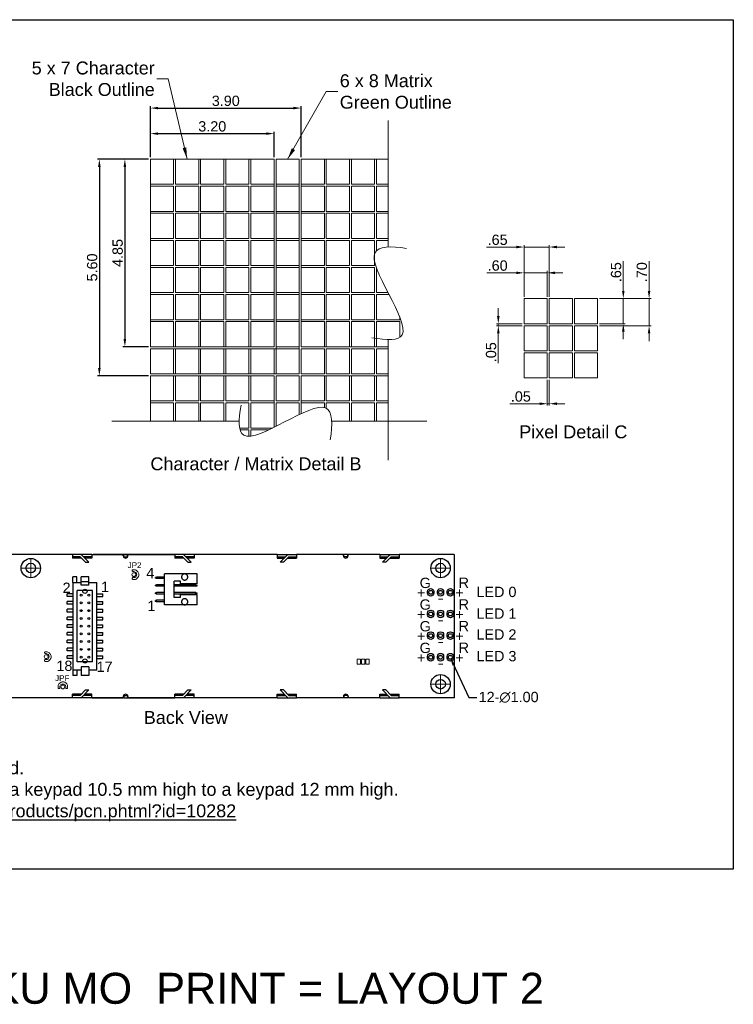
# Model space of a CAD drawing. Extents: x -299 to 677, y 13 to 274.
# Tile 3 of 16: x 145 to 329, y 20 to 274. Entities that reach past the tile are written whole.
import ezdxf
from ezdxf.enums import TextEntityAlignment as Align

# ---------------------------------------------------------------- set-up
doc = ezdxf.new("R2010")
doc.units = 0
doc.linetypes.add('CENTER2', pattern=[28.575, 19.05, -3.175, 3.175, -3.175])
doc.linetypes.add('DASHED', pattern=[0.75, 0.5, -0.25])
doc.layers.get('0').update_dxf_attribs({"linetype": 'CONTINUOUS'})
doc.layers.get('DEFPOINTS').update_dxf_attribs({"color": 252, "linetype": 'CONTINUOUS'})
for name, color, linetype, lineweight in [('-Dim_mm', 5, 'CONTINUOUS', 13), ('-Text', 7, 'CONTINUOUS', 9), ('AA Detail', 6, 'CONTINUOUS', 20), ('ACTIVE_AREA', 6, 'CONTINUOUS', 0), ('CENTER', 1, 'CENTER2', 9), ('Character', 7, 'CONTINUOUS', 20)]:
    doc.layers.add(name, color=color, linetype=linetype, lineweight=lineweight)
for name, color, linetype in [('BZL', 7, 'CONTINUOUS'), ('OBJ', 7, 'CONTINUOUS'), ('PCB', 94, 'CONTINUOUS'), ('TEXT', 5, 'CONTINUOUS')]:
    doc.layers.add(name, color=color, linetype=linetype)
doc.layers.add('VIEWPORT', color=8, linetype='CONTINUOUS', plot=False)
doc.styles.get("Standard").update_dxf_attribs({"font": 'ARIAL.TTF'})
doc.styles.add('STYLE1', font='ARIAL.TTF')
doc.dimstyles.new('10x LO_mm', dxfattribs={"dimtxt": 2.6666, "dimasz": 2, "dimexe": 0.5, "dimexo": 0.5, "dimgap": 0.5, "dimtad": 1, "dimlfac": 0.1, "dimzin": 4, "dimdsep": 46, "dimtxsty": 'STYLE1', "dimcen": -2.5, "dimclrd": 256, "dimclre": 256, "dimclrt": 256, "dimadec": 0, "dimazin": 0, "dimtp": 0.5, "dimtm": 0.5, "dimtfac": 1, "dimtmove": 0, "dimatfit": 1, "dimfxl": 1, "dimtolj": 1, "dimtzin": 0, "dimlwd": -1, "dimlwe": -1, "dimarcsym": 0})
doc.dimstyles.new('10x_mm', dxfattribs={"dimtxt": 2, "dimasz": 2, "dimexe": 0.5, "dimexo": 0.5, "dimgap": 0.5, "dimtad": 1, "dimlfac": 0.1, "dimzin": 4, "dimdsep": 46, "dimtxsty": 'STYLE1', "dimcen": 2.5, "dimclrd": 256, "dimclre": 256, "dimclrt": 256, "dimadec": 0, "dimazin": 0, "dimtp": 0.5, "dimtm": 0.5, "dimtfac": 1, "dimtmove": 0, "dimatfit": 1, "dimfxl": 1, "dimtolj": 1, "dimtzin": 0, "dimlwd": -1, "dimlwe": -1, "dimarcsym": 0})
doc.dimstyles.new('Cfontz_mm', dxfattribs={"dimtxt": 2, "dimasz": 2, "dimexe": 0.5, "dimexo": 0.5, "dimgap": 0.5, "dimtad": 1, "dimzin": 4, "dimdsep": 46, "dimtxsty": 'STYLE1', "dimcen": 2.5, "dimclrd": 256, "dimclre": 256, "dimclrt": 256, "dimadec": 0, "dimazin": 0, "dimtp": 0.5, "dimtm": 0.5, "dimtfac": 1, "dimtmove": 0, "dimatfit": 1, "dimfxl": 1, "dimtolj": 1, "dimtzin": 0, "dimlwd": -1, "dimlwe": -1, "dimarcsym": 0})
doc.dimstyles.new('LO_mm', dxfattribs={"dimtxt": 2.6666, "dimasz": 3, "dimexe": 0.5, "dimexo": 0.5, "dimgap": 0.5, "dimtad": 1, "dimzin": 4, "dimdsep": 46, "dimtxsty": 'STYLE1', "dimcen": -2.5, "dimclrd": 256, "dimclre": 256, "dimclrt": 256, "dimadec": 0, "dimazin": 0, "dimtp": 0.5, "dimtm": 0.5, "dimtfac": 1, "dimtmove": 0, "dimatfit": 1, "dimfxl": 1, "dimtolj": 1, "dimtzin": 0, "dimlwd": -1, "dimlwe": -1, "dimarcsym": 0})

# ---------------------------------------------------------------- blocks, each defined once
blk = doc.blocks.new('*D99')
at = {"layer": '-Dim_mm'}
for p, q in [((273.04, 208.92), (265.38, 208.92)), ((275.04, 202.75), (275.04, 209.42)), ((281.04, 208.92), (275.04, 208.92)), ((281.04, 202.75), (281.04, 209.42)), ((283.04, 208.92), (285.04, 208.92))]:
    blk.add_line(p, q, dxfattribs=at)
for points in [[(273.04, 209.25), (273.04, 208.58), (275.04, 208.92)], [(283.04, 209.25), (283.04, 208.58), (281.04, 208.92)]]:
    blk.add_solid(points, dxfattribs=at)
at = {"layer": 'DEFPOINTS', "color": 0}
for p in [(275.04, 208.92), (275.04, 202.25), (281.04, 202.25)]:
    blk.add_point(p, dxfattribs=at)
at = {"layer": '-Dim_mm', "insert": (268.21, 210.78), "char_height": 2.667, "attachment_point": 5, "style": 'STYLE1'}
blk.add_mtext('\\A1;.60', dxfattribs=at)
blk = doc.blocks.new('*D100')
at = {"layer": '-Dim_mm'}
for p, q in [((273.04, 215.58), (265.35, 215.58)), ((275.04, 202.75), (275.04, 216.08)), ((281.54, 215.58), (275.04, 215.58)), ((281.54, 202.75), (281.54, 216.08)), ((283.54, 215.58), (285.54, 215.58))]:
    blk.add_line(p, q, dxfattribs=at)
for points in [[(273.04, 215.92), (273.04, 215.25), (275.04, 215.58)], [(283.54, 215.92), (283.54, 215.25), (281.54, 215.58)]]:
    blk.add_solid(points, dxfattribs=at)
at = {"layer": 'DEFPOINTS', "color": 0}
for p in [(275.04, 215.58), (275.04, 202.25), (281.54, 202.25)]:
    blk.add_point(p, dxfattribs=at)
at = {"layer": '-Dim_mm', "insert": (268.2, 217.44), "char_height": 2.667, "attachment_point": 5, "style": 'STYLE1'}
blk.add_mtext('\\A1;.65', dxfattribs=at)
blk = doc.blocks.new('*D101')
at = {"layer": '-Dim_mm'}
for p, q in [((300.71, 204.25), (300.71, 211.94)), ((294.54, 202.25), (301.21, 202.25)), ((300.71, 195.75), (300.71, 202.25)), ((294.54, 195.75), (301.21, 195.75)), ((300.71, 193.75), (300.71, 191.75))]:
    blk.add_line(p, q, dxfattribs=at)
for points in [[(300.38, 204.25), (301.04, 204.25), (300.71, 202.25)], [(300.38, 193.75), (301.04, 193.75), (300.71, 195.75)]]:
    blk.add_solid(points, dxfattribs=at)
at = {"layer": 'DEFPOINTS', "color": 0}
for p in [(294.04, 202.25), (300.71, 202.25), (294.04, 195.75)]:
    blk.add_point(p, dxfattribs=at)
at = {"layer": '-Dim_mm', "insert": (298.85, 209.09), "char_height": 2.667, "attachment_point": 5, "rotation": 90, "style": 'STYLE1'}
blk.add_mtext('\\A1;.65', dxfattribs=at)
blk = doc.blocks.new('*D102')
at = {"layer": '-Dim_mm'}
for p, q in [((307.38, 204.25), (307.38, 211.91)), ((294.54, 202.25), (307.88, 202.25)), ((307.38, 195.25), (307.38, 202.25)), ((294.54, 195.25), (307.88, 195.25)), ((307.38, 193.25), (307.38, 191.25))]:
    blk.add_line(p, q, dxfattribs=at)
for points in [[(307.04, 204.25), (307.71, 204.25), (307.38, 202.25)], [(307.04, 193.25), (307.71, 193.25), (307.38, 195.25)]]:
    blk.add_solid(points, dxfattribs=at)
at = {"layer": 'DEFPOINTS', "color": 0}
for p in [(294.04, 202.25), (307.38, 202.25), (294.04, 195.25)]:
    blk.add_point(p, dxfattribs=at)
at = {"layer": '-Dim_mm', "insert": (305.51, 209.08), "char_height": 2.667, "attachment_point": 5, "rotation": 90, "style": 'STYLE1'}
blk.add_mtext('\\A1;.70', dxfattribs=at)
blk = doc.blocks.new('*D103')
at = {"layer": '-Dim_mm'}
for p, q in [((281.04, 181.25), (281.04, 174.58)), ((281.54, 181.25), (281.54, 174.58)), ((279.04, 175.08), (271.35, 175.08)), ((281.54, 175.08), (281.04, 175.08)), ((283.54, 175.08), (285.54, 175.08))]:
    blk.add_line(p, q, dxfattribs=at)
for points in [[(279.04, 175.42), (279.04, 174.75), (281.04, 175.08)], [(283.54, 175.42), (283.54, 174.75), (281.54, 175.08)]]:
    blk.add_solid(points, dxfattribs=at)
at = {"layer": 'DEFPOINTS', "color": 0}
for p in [(281.04, 181.75), (281.54, 181.75), (281.04, 175.08)]:
    blk.add_point(p, dxfattribs=at)
at = {"layer": '-Dim_mm', "insert": (274.2, 176.94), "char_height": 2.667, "attachment_point": 5, "style": 'STYLE1'}
blk.add_mtext('\\A1;.05', dxfattribs=at)
blk = doc.blocks.new('*D104')
at = {"layer": '-Dim_mm'}
for p, q in [((268.38, 197.75), (268.38, 199.75)), ((274.54, 195.75), (267.88, 195.75)), ((274.54, 195.25), (267.88, 195.25)), ((268.38, 195.75), (268.38, 195.25)), ((268.38, 193.25), (268.38, 185.56))]:
    blk.add_line(p, q, dxfattribs=at)
for points in [[(268.04, 197.75), (268.71, 197.75), (268.38, 195.75)], [(268.04, 193.25), (268.71, 193.25), (268.38, 195.25)]]:
    blk.add_solid(points, dxfattribs=at)
at = {"layer": 'DEFPOINTS', "color": 0}
for p in [(268.38, 195.25), (275.04, 195.75), (275.04, 195.25)]:
    blk.add_point(p, dxfattribs=at)
at = {"layer": '-Dim_mm', "insert": (266.51, 188.4), "char_height": 2.667, "attachment_point": 5, "rotation": 90, "style": 'STYLE1'}
blk.add_mtext('\\A1;.05', dxfattribs=at)
blk = doc.blocks.new('A$C6F9C4B63')
at = {"layer": 'OBJ'}
for p, q in [((0, 5.4), (0, 8)), ((0, 8), (8.4, 8)), ((8.4, 0), (8.4, 8)), ((0, 5.4), (4.3, 5.4)), ((0.3, 5.2), (0, 5.1)), ((0, 4.9), (0, 5.1)), ((0.3, 5.2), (5.9, 5.2)), ((0.3, 4.8), (0.3, 5.2)), ((4.3, 6.1), (5.9, 6.1)), ((4.3, 5.4), (4.3, 6.1)), ((5.9, 1.9), (5.9, 6.1)), ((8.4, 7.2), (10.47, 7.2)), ((8.4, 6.8), (10.47, 6.8)), ((8.4, 5.2), (10.47, 5.2)), ((10.47, 6.8), (10.47, 7.2)), ((10.47, 7.2), (10.77, 7.1)), ((10.47, 6.8), (10.77, 6.9)), ((10.47, 4.8), (10.47, 5.2)), ((10.47, 5.2), (10.77, 5.1)), ((10.77, 6.9), (10.77, 7.1)), ((10.77, 4.9), (10.77, 5.1)), ((0.3, 4.8), (0, 4.9)), ((0.3, 3.2), (0, 3.1)), ((0, 2.9), (0, 3.1)), ((0.3, 2.8), (0, 2.9)), ((0, 0), (0, 2.6)), ((0, 2.6), (4.3, 2.6)), ((0.3, 4.8), (5.9, 4.8)), ((0.3, 2.8), (0.3, 3.2)), ((0.3, 3.2), (5.9, 3.2)), ((0.3, 2.8), (5.9, 2.8)), ((4.3, 1.9), (4.3, 2.6)), ((8.4, 4.8), (10.47, 4.8)), ((8.4, 3.2), (10.47, 3.2)), ((8.4, 2.8), (10.47, 2.8)), ((10.47, 4.8), (10.77, 4.9)), ((10.47, 2.8), (10.47, 3.2)), ((10.47, 3.2), (10.77, 3.1)), ((10.47, 2.8), (10.77, 2.9)), ((10.77, 2.9), (10.77, 3.1)), ((0, 0), (8.4, 0)), ((4.3, 1.9), (5.9, 1.9)), ((8.4, 1.2), (10.47, 1.2)), ((8.4, 0.8), (10.47, 0.8)), ((10.47, 1.2), (10.77, 1.1)), ((10.47, 0.8), (10.47, 1.2)), ((10.47, 0.8), (10.77, 0.9)), ((10.77, 0.9), (10.77, 1.1))]:
    blk.add_line(p, q, dxfattribs=at)
at = {"layer": 'OBJ', "linetype": 'DASHED', "ltscale": 10}
for centre in [(3.22, 7.2), (3.22, 0.8)]:
    blk.add_circle(centre, 0.8, dxfattribs=at)
blk = doc.blocks.new('*D86')
at = {"layer": 'DEFPOINTS', "color": 0}
for p in [(210.38, 244.9), (178.38, 238.3), (210.38, 238.3)]:
    blk.add_point(p, dxfattribs=at)
at = {"layer": 'TEXT'}
for p, q in [((178.38, 238.8), (178.38, 245.4)), ((180.38, 244.9), (208.38, 244.9)), ((210.38, 238.8), (210.38, 245.4))]:
    blk.add_line(p, q, dxfattribs=at)
for points in [[(180.38, 245.23), (180.38, 244.57), (178.38, 244.9)], [(208.38, 245.23), (208.38, 244.57), (210.38, 244.9)]]:
    blk.add_solid(points, dxfattribs=at)
at = {"layer": 'TEXT', "insert": (194.38, 246.76), "char_height": 2.66, "attachment_point": 5, "style": 'STYLE1'}
blk.add_mtext('\\A1;3.20', dxfattribs=at)
blk = doc.blocks.new('*D87')
at = {"layer": 'DEFPOINTS', "color": 0}
for p in [(217.38, 251.5), (178.38, 238.3), (217.38, 238.3)]:
    blk.add_point(p, dxfattribs=at)
at = {"layer": 'TEXT'}
for p, q in [((178.38, 238.8), (178.38, 252)), ((217.38, 238.8), (217.38, 252)), ((180.38, 251.5), (215.38, 251.5))]:
    blk.add_line(p, q, dxfattribs=at)
for points in [[(180.38, 251.83), (180.38, 251.17), (178.38, 251.5)], [(215.38, 251.83), (215.38, 251.17), (217.38, 251.5)]]:
    blk.add_solid(points, dxfattribs=at)
at = {"layer": 'TEXT', "insert": (197.88, 253.36), "char_height": 2.66, "attachment_point": 5, "style": 'STYLE1'}
blk.add_mtext('\\A1;3.90', dxfattribs=at)
blk = doc.blocks.new('*D88')
at = {"layer": 'DEFPOINTS', "color": 0}
for p in [(178.38, 238.3), (171.78, 189.8), (178.38, 189.8)]:
    blk.add_point(p, dxfattribs=at)
at = {"layer": 'TEXT'}
for p, q in [((177.88, 238.3), (171.28, 238.3)), ((171.78, 236.3), (171.78, 191.8)), ((177.88, 189.8), (171.28, 189.8))]:
    blk.add_line(p, q, dxfattribs=at)
for points in [[(171.44, 236.3), (172.11, 236.3), (171.78, 238.3)], [(171.44, 191.8), (172.11, 191.8), (171.78, 189.8)]]:
    blk.add_solid(points, dxfattribs=at)
at = {"layer": 'TEXT', "insert": (169.92, 214.05), "char_height": 2.66, "attachment_point": 5, "rotation": 90, "style": 'STYLE1'}
blk.add_mtext('\\A1;4.85', dxfattribs=at)
blk = doc.blocks.new('*D89')
at = {"layer": 'DEFPOINTS', "color": 0}
for p in [(178.38, 238.3), (165.18, 182.3), (178.38, 182.3)]:
    blk.add_point(p, dxfattribs=at)
at = {"layer": 'TEXT'}
for p, q in [((177.88, 238.3), (164.68, 238.3)), ((165.18, 236.3), (165.18, 184.3)), ((177.88, 182.3), (164.68, 182.3))]:
    blk.add_line(p, q, dxfattribs=at)
for points in [[(164.84, 236.3), (165.51, 236.3), (165.18, 238.3)], [(164.84, 184.3), (165.51, 184.3), (165.18, 182.3)]]:
    blk.add_solid(points, dxfattribs=at)
at = {"layer": 'TEXT', "insert": (163.32, 210.3), "char_height": 2.66, "attachment_point": 5, "rotation": 90, "style": 'STYLE1'}
blk.add_mtext('\\A1;5.60', dxfattribs=at)

msp = doc.modelspace()

# ---------------------------------------------------------------- linework, layer by layer
at = {"layer": '-Dim_mm'}
for p, q in [((239.877, 215.599), (239.877, 248.301)), ((239.877, 191.809), (239.877, 160.53)), ((201.349, 170.53), (168.377, 170.53)), ((225.272, 170.53), (249.877, 170.53))]:
    msp.add_line(p, q, dxfattribs=at)
for points in [[(235.7, 192.155), (239.525, 191.48), (250.157, 191.017), (229.736, 215.968), (240.598, 215.836), (244.637, 215.234)], [(201.828, 174.707), (201.153, 170.882), (200.69, 160.25), (225.641, 180.671), (225.509, 169.809), (224.908, 165.77)]]:
    msp.add_open_spline(points, degree=3, knots=[1.7718232, 1.7718232, 1.7718232, 1.7718232, 5.4594585, 14.4190278, 18.2769935, 18.2769935, 18.2769935, 18.2769935], dxfattribs=at)
at = {"layer": 'AA Detail'}
for points in [[(275.042, 202.249), (281.042, 202.249), (281.042, 195.749), (275.042, 195.749)], [(281.542, 202.249), (287.542, 202.249), (287.542, 195.749), (281.542, 195.749)], [(288.042, 202.249), (294.042, 202.249), (294.042, 195.749), (288.042, 195.749)], [(275.042, 195.249), (281.042, 195.249), (281.042, 188.749), (275.042, 188.749)], [(281.542, 195.249), (287.542, 195.249), (287.542, 188.749), (281.542, 188.749)], [(288.042, 195.249), (294.042, 195.249), (294.042, 188.749), (288.042, 188.749)], [(275.042, 188.249), (281.042, 188.249), (281.042, 181.749), (275.042, 181.749)], [(281.542, 188.249), (287.542, 188.249), (287.542, 181.749), (281.542, 181.749)], [(288.042, 188.249), (294.042, 188.249), (294.042, 181.749), (288.042, 181.749)]]:
    msp.add_lwpolyline(points, close=True, dxfattribs=at)
at = {"layer": 'ACTIVE_AREA'}
for points in [[(184.377, 238.301), (178.377, 238.301), (178.377, 231.801), (184.377, 231.801)], [(190.877, 238.301), (184.877, 238.301), (184.877, 231.801), (190.877, 231.801)], [(197.377, 238.301), (191.377, 238.301), (191.377, 231.801), (197.377, 231.801)], [(203.877, 238.301), (197.877, 238.301), (197.877, 231.801), (203.877, 231.801)], [(210.377, 238.301), (204.377, 238.301), (204.377, 231.801), (210.377, 231.801)], [(216.877, 238.301), (210.877, 238.301), (210.877, 231.801), (216.877, 231.801)], [(223.377, 238.301), (217.377, 238.301), (217.377, 231.801), (223.377, 231.801)], [(229.877, 238.301), (223.877, 238.301), (223.877, 231.801), (229.877, 231.801)], [(236.377, 238.301), (230.377, 238.301), (230.377, 231.801), (236.377, 231.801)], [(184.377, 231.301), (178.377, 231.301), (178.377, 224.801), (184.377, 224.801)], [(190.877, 231.301), (184.877, 231.301), (184.877, 224.801), (190.877, 224.801)], [(197.377, 231.301), (191.377, 231.301), (191.377, 224.801), (197.377, 224.801)], [(203.877, 231.301), (197.877, 231.301), (197.877, 224.801), (203.877, 224.801)], [(210.377, 231.301), (204.377, 231.301), (204.377, 224.801), (210.377, 224.801)], [(216.877, 231.301), (210.877, 231.301), (210.877, 224.801), (216.877, 224.801)], [(223.377, 231.301), (217.377, 231.301), (217.377, 224.801), (223.377, 224.801)], [(229.877, 231.301), (223.877, 231.301), (223.877, 224.801), (229.877, 224.801)], [(236.377, 231.301), (230.377, 231.301), (230.377, 224.801), (236.377, 224.801)], [(184.377, 224.301), (178.377, 224.301), (178.377, 217.801), (184.377, 217.801)], [(190.877, 224.301), (184.877, 224.301), (184.877, 217.801), (190.877, 217.801)], [(197.377, 224.301), (191.377, 224.301), (191.377, 217.801), (197.377, 217.801)], [(203.877, 224.301), (197.877, 224.301), (197.877, 217.801), (203.877, 217.801)], [(210.377, 224.301), (204.377, 224.301), (204.377, 217.801), (210.377, 217.801)], [(216.877, 224.301), (210.877, 224.301), (210.877, 217.801), (216.877, 217.801)], [(223.377, 224.301), (217.377, 224.301), (217.377, 217.801), (223.377, 217.801)], [(229.877, 224.301), (223.877, 224.301), (223.877, 217.801), (229.877, 217.801)], [(236.377, 224.301), (230.377, 224.301), (230.377, 217.801), (236.377, 217.801)], [(184.377, 217.301), (178.377, 217.301), (178.377, 210.801), (184.377, 210.801)], [(190.877, 217.301), (184.877, 217.301), (184.877, 210.801), (190.877, 210.801)], [(197.377, 217.301), (191.377, 217.301), (191.377, 210.801), (197.377, 210.801)], [(203.877, 217.301), (197.877, 217.301), (197.877, 210.801), (203.877, 210.801)], [(210.377, 217.301), (204.377, 217.301), (204.377, 210.801), (210.377, 210.801)], [(216.877, 217.301), (210.877, 217.301), (210.877, 210.801), (216.877, 210.801)], [(223.377, 217.301), (217.377, 217.301), (217.377, 210.801), (223.377, 210.801)], [(229.877, 217.301), (223.877, 217.301), (223.877, 210.801), (229.877, 210.801)], [(236.377, 217.301), (230.377, 217.301), (230.377, 210.801), (236.377, 210.801)], [(184.377, 210.301), (178.377, 210.301), (178.377, 203.801), (184.377, 203.801)], [(190.877, 210.301), (184.877, 210.301), (184.877, 203.801), (190.877, 203.801)], [(197.377, 210.301), (191.377, 210.301), (191.377, 203.801), (197.377, 203.801)], [(203.877, 210.301), (197.877, 210.301), (197.877, 203.801), (203.877, 203.801)], [(210.377, 210.301), (204.377, 210.301), (204.377, 203.801), (210.377, 203.801)], [(216.877, 210.301), (210.877, 210.301), (210.877, 203.801), (216.877, 203.801)], [(223.377, 210.301), (217.377, 210.301), (217.377, 203.801), (223.377, 203.801)], [(229.877, 210.301), (223.877, 210.301), (223.877, 203.801), (229.877, 203.801)], [(236.377, 210.301), (230.377, 210.301), (230.377, 203.801), (236.377, 203.801)], [(184.377, 203.301), (178.377, 203.301), (178.377, 196.801), (184.377, 196.801)], [(190.877, 203.301), (184.877, 203.301), (184.877, 196.801), (190.877, 196.801)], [(197.377, 203.301), (191.377, 203.301), (191.377, 196.801), (197.377, 196.801)], [(203.877, 203.301), (197.877, 203.301), (197.877, 196.801), (203.877, 196.801)], [(210.377, 203.301), (204.377, 203.301), (204.377, 196.801), (210.377, 196.801)], [(216.877, 203.301), (210.877, 203.301), (210.877, 196.801), (216.877, 196.801)], [(223.377, 203.301), (217.377, 203.301), (217.377, 196.801), (223.377, 196.801)], [(229.877, 203.301), (223.877, 203.301), (223.877, 196.801), (229.877, 196.801)], [(236.377, 203.301), (230.377, 203.301), (230.377, 196.801), (236.377, 196.801)], [(184.377, 196.301), (178.377, 196.301), (178.377, 189.801), (184.377, 189.801)], [(190.877, 196.301), (184.877, 196.301), (184.877, 189.801), (190.877, 189.801)], [(197.377, 196.301), (191.377, 196.301), (191.377, 189.801), (197.377, 189.801)], [(203.877, 196.301), (197.877, 196.301), (197.877, 189.801), (203.877, 189.801)], [(210.377, 196.301), (204.377, 196.301), (204.377, 189.801), (210.377, 189.801)], [(216.877, 196.301), (210.877, 196.301), (210.877, 189.801), (216.877, 189.801)], [(223.377, 196.301), (217.377, 196.301), (217.377, 189.801), (223.377, 189.801)], [(229.877, 196.301), (223.877, 196.301), (223.877, 189.801), (229.877, 189.801)], [(236.377, 196.301), (230.377, 196.301), (230.377, 189.801), (236.377, 189.801)], [(184.377, 189.301), (178.377, 189.301), (178.377, 182.801), (184.377, 182.801)], [(190.877, 189.301), (184.877, 189.301), (184.877, 182.801), (190.877, 182.801)], [(197.377, 189.301), (191.377, 189.301), (191.377, 182.801), (197.377, 182.801)], [(203.877, 189.301), (197.877, 189.301), (197.877, 182.801), (203.877, 182.801)], [(210.377, 189.301), (204.377, 189.301), (204.377, 182.801), (210.377, 182.801)], [(216.877, 189.301), (210.877, 189.301), (210.877, 182.801), (216.877, 182.801)], [(223.377, 189.301), (217.377, 189.301), (217.377, 182.801), (223.377, 182.801)], [(229.877, 189.301), (223.877, 189.301), (223.877, 182.801), (229.877, 182.801)], [(236.377, 189.301), (230.377, 189.301), (230.377, 182.801), (236.377, 182.801)], [(184.377, 182.301), (178.377, 182.301), (178.377, 175.801), (184.377, 175.801)], [(190.877, 182.301), (184.877, 182.301), (184.877, 175.801), (190.877, 175.801)], [(197.377, 182.301), (191.377, 182.301), (191.377, 175.801), (197.377, 175.801)], [(203.877, 182.301), (197.877, 182.301), (197.877, 175.801), (203.877, 175.801)], [(210.377, 182.301), (204.377, 182.301), (204.377, 175.801), (210.377, 175.801)], [(216.877, 182.301), (210.877, 182.301), (210.877, 175.801), (216.877, 175.801)], [(223.377, 182.301), (217.377, 182.301), (217.377, 175.801), (223.377, 175.801)], [(229.877, 182.301), (223.877, 182.301), (223.877, 175.801), (229.877, 175.801)], [(236.377, 182.301), (230.377, 182.301), (230.377, 175.801), (236.377, 175.801)]]:
    msp.add_lwpolyline(points, close=True, dxfattribs=at)
for points in [[(239.877, 238.301), (236.877, 238.301), (236.877, 231.801), (239.877, 231.801)], [(239.877, 231.301), (236.877, 231.301), (236.877, 224.801), (239.877, 224.801)], [(239.877, 224.301), (236.877, 224.301), (236.877, 217.801), (239.877, 217.801)], [(239.877, 217.301), (236.877, 217.301), (236.877, 214.687)], [(236.877, 210.089), (236.877, 203.801), (239.827, 203.801)], [(240.087, 203.301), (236.877, 203.301), (236.877, 196.801), (242.877, 196.801), (242.877, 197.529)], [(242.877, 192.243), (242.877, 196.301), (236.877, 196.301), (236.877, 189.801), (239.877, 189.801)], [(239.877, 189.301), (236.877, 189.301), (236.877, 182.801), (239.877, 182.801)], [(239.877, 182.301), (236.877, 182.301), (236.877, 175.801), (239.877, 175.801)], [(184.377, 170.53), (184.377, 175.301), (178.377, 175.301), (178.377, 170.53)], [(190.877, 170.53), (190.877, 175.301), (184.877, 175.301), (184.877, 170.53)], [(197.377, 170.53), (197.377, 175.301), (191.377, 175.301), (191.377, 170.53)], [(201.461, 168.801), (203.877, 168.801), (203.877, 175.301), (197.877, 175.301), (197.877, 170.53)], [(210.377, 168.988), (210.377, 175.301), (204.377, 175.301), (204.377, 168.801), (209.999, 168.801)], [(216.877, 172.296), (216.877, 175.301), (210.877, 175.301), (210.877, 169.24)], [(223.377, 174.084), (223.377, 175.301), (217.377, 175.301), (217.377, 172.531)], [(229.877, 170.53), (229.877, 175.301), (223.877, 175.301), (223.877, 173.898)], [(236.377, 170.53), (236.377, 175.301), (230.377, 175.301), (230.377, 170.53)], [(239.877, 175.301), (236.877, 175.301), (236.877, 170.53)], [(203.877, 166.576), (203.877, 168.301), (201.577, 168.301)], [(208.96, 168.301), (204.377, 168.301), (204.377, 166.817)]]:
    msp.add_lwpolyline(points, dxfattribs=at)
at = {"layer": 'BZL', "ltscale": 10}
for p, q in [((163.188, 136.088), (158.188, 136.088)), ((160.203, 135.488), (158.188, 135.488)), ((163.188, 135.488), (161.052, 135.488)), ((189.688, 136.088), (184.688, 136.088)), ((186.703, 135.488), (184.688, 135.488)), ((189.688, 135.488), (187.552, 135.488)), ((211.188, 136.088), (216.188, 136.088)), ((211.188, 135.488), (213.325, 135.488)), ((214.173, 135.488), (216.188, 135.488)), ((237.688, 136.088), (242.688, 136.088)), ((237.688, 135.488), (239.825, 135.488)), ((240.673, 135.488), (242.688, 135.488)), ((160.203, 99.688), (158.188, 99.688)), ((163.188, 99.688), (161.052, 99.688)), ((186.703, 99.688), (184.688, 99.688)), ((189.688, 99.688), (187.552, 99.688)), ((211.188, 99.688), (213.325, 99.688)), ((214.173, 99.688), (216.188, 99.688)), ((237.688, 99.688), (239.825, 99.688)), ((240.673, 99.688), (242.688, 99.688)), ((163.188, 99.088), (158.188, 99.088)), ((189.688, 99.088), (184.688, 99.088)), ((211.188, 99.088), (216.188, 99.088)), ((237.688, 99.088), (242.688, 99.088))]:
    msp.add_line(p, q, dxfattribs=at)
at = {"layer": 'BZL'}
for p, q in [((160.203, 135.488), (161.604, 134.088)), ((160.452, 136.088), (162.453, 134.088)), ((171.463, 135.488), (171.463, 136.088)), ((171.463, 136.088), (172.463, 136.088)), ((171.463, 135.488), (172.463, 135.488)), ((172.463, 135.488), (172.463, 136.088)), ((186.703, 135.488), (188.104, 134.088)), ((186.952, 136.088), (188.953, 134.088)), ((213.925, 136.088), (211.924, 134.088)), ((214.173, 135.488), (212.773, 134.088)), ((229.413, 136.088), (228.413, 136.088)), ((228.413, 135.488), (228.413, 136.088)), ((229.413, 135.488), (228.413, 135.488)), ((229.413, 135.488), (229.413, 136.088)), ((240.425, 136.088), (238.424, 134.088)), ((240.673, 135.488), (239.273, 134.088)), ((161.604, 134.088), (162.453, 134.088)), ((188.104, 134.088), (188.953, 134.088)), ((212.773, 134.088), (211.924, 134.088)), ((239.273, 134.088), (238.424, 134.088)), ((160.203, 99.688), (161.604, 101.089)), ((160.452, 99.088), (162.453, 101.089)), ((161.604, 101.089), (162.453, 101.089)), ((171.463, 99.688), (171.463, 99.088)), ((171.463, 99.688), (172.463, 99.688)), ((172.463, 99.688), (172.463, 99.088)), ((186.703, 99.688), (188.104, 101.089)), ((186.952, 99.088), (188.953, 101.089)), ((188.104, 101.089), (188.953, 101.089)), ((212.773, 101.089), (211.924, 101.089)), ((213.925, 99.088), (211.924, 101.089)), ((214.173, 99.688), (212.773, 101.089)), ((229.413, 99.688), (228.413, 99.688)), ((228.413, 99.688), (228.413, 99.088)), ((229.413, 99.688), (229.413, 99.088)), ((239.273, 101.089), (238.424, 101.089)), ((240.425, 99.088), (238.424, 101.089)), ((240.673, 99.688), (239.273, 101.089)), ((171.463, 99.088), (172.463, 99.088)), ((229.413, 99.088), (228.413, 99.088))]:
    msp.add_line(p, q, dxfattribs=at)
at = {"layer": 'CENTER'}
for p, q in [((147.438, 130.088), (147.438, 135.088)), ((253.438, 130.088), (253.438, 135.088)), ((144.938, 132.588), (149.938, 132.588)), ((250.938, 132.588), (255.938, 132.588)), ((253.438, 100.088), (253.438, 105.088)), ((250.938, 102.588), (255.938, 102.588))]:
    msp.add_line(p, q, dxfattribs=at)
at = {"layer": 'Character'}
msp.add_lwpolyline([(178.377, 189.801), (210.377, 189.801), (210.377, 238.301), (178.377, 238.301)], close=True, dxfattribs=at)
at = {"layer": 'Character', "color": 3}
msp.add_lwpolyline([(216.877, 238.301), (216.877, 182.801), (178.377, 182.801), (178.377, 189.301), (210.877, 189.301), (210.877, 238.301)], close=True, dxfattribs=at)
at = {"layer": 'Character'}
for points in [[(239.877, 238.301), (217.377, 238.301), (217.377, 189.801), (239.877, 189.801)], [(210.377, 168.988), (210.377, 182.301), (178.377, 182.301), (178.377, 170.53)], [(239.877, 182.301), (217.377, 182.301), (217.377, 172.531)]]:
    msp.add_lwpolyline(points, dxfattribs=at)
at = {"layer": 'OBJ'}
for p, q in [((159.338, 130.338), (158.338, 130.338)), ((158.338, 128.838), (158.338, 130.338)), ((159.338, 128.838), (159.338, 130.338))]:
    msp.add_line(p, q, dxfattribs=at)
at = {"layer": 'OBJ', "ltscale": 0.1}
for p, q in [((160.438, 128.146), (160.438, 130.338)), ((162.438, 130.338), (160.438, 130.338)), ((162.438, 128.146), (162.438, 130.338)), ((158.338, 128.838), (158.338, 106.338)), ((158.338, 128.838), (160.438, 128.838)), ((162.438, 129.037), (160.438, 129.037)), ((162.438, 128.146), (160.438, 128.146)), ((162.438, 128.838), (164.538, 128.838)), ((164.538, 106.338), (164.538, 128.838)), ((158.338, 125.938), (156.838, 125.938)), ((156.838, 125.238), (156.838, 125.938)), ((158.338, 125.238), (156.838, 125.238)), ((159.438, 108.338), (159.438, 126.838)), ((163.438, 126.838), (159.438, 126.838)), ((163.438, 108.338), (163.438, 126.838)), ((164.538, 125.938), (166.038, 125.938)), ((164.538, 125.238), (166.038, 125.238)), ((166.038, 125.238), (166.038, 125.938)), ((158.338, 123.938), (156.838, 123.938)), ((156.838, 123.238), (156.838, 123.938)), ((158.338, 123.238), (156.838, 123.238)), ((164.538, 123.938), (166.038, 123.938)), ((164.538, 123.238), (166.038, 123.238)), ((166.038, 123.238), (166.038, 123.938)), ((158.338, 121.938), (156.838, 121.938)), ((156.838, 121.238), (156.838, 121.938)), ((158.338, 121.238), (156.838, 121.238)), ((158.338, 119.938), (156.838, 119.938)), ((156.838, 119.238), (156.838, 119.938)), ((164.538, 121.938), (166.038, 121.938)), ((164.538, 121.238), (166.038, 121.238)), ((164.538, 119.938), (166.038, 119.938)), ((166.038, 121.238), (166.038, 121.938)), ((166.038, 119.238), (166.038, 119.938)), ((158.338, 119.238), (156.838, 119.238)), ((158.338, 117.938), (156.838, 117.938)), ((156.838, 117.238), (156.838, 117.938)), ((158.338, 117.238), (156.838, 117.238)), ((164.538, 119.238), (166.038, 119.238)), ((164.538, 117.938), (166.038, 117.938)), ((164.538, 117.238), (166.038, 117.238)), ((166.038, 117.238), (166.038, 117.938)), ((158.338, 115.938), (156.838, 115.938)), ((156.838, 115.238), (156.838, 115.938)), ((158.338, 115.238), (156.838, 115.238)), ((164.538, 115.938), (166.038, 115.938)), ((164.538, 115.238), (166.038, 115.238)), ((166.038, 115.238), (166.038, 115.938)), ((158.338, 113.938), (156.838, 113.938)), ((156.838, 113.238), (156.838, 113.938)), ((158.338, 113.238), (156.838, 113.238)), ((164.538, 113.938), (166.038, 113.938)), ((164.538, 113.238), (166.038, 113.238)), ((166.038, 113.238), (166.038, 113.938)), ((158.338, 111.938), (156.838, 111.938)), ((156.838, 111.238), (156.838, 111.938)), ((158.338, 111.238), (156.838, 111.238)), ((158.338, 109.938), (156.838, 109.938)), ((156.838, 109.238), (156.838, 109.938)), ((164.538, 111.938), (166.038, 111.938)), ((164.538, 111.238), (166.038, 111.238)), ((164.538, 109.938), (166.038, 109.938)), ((166.038, 111.238), (166.038, 111.938)), ((166.038, 109.238), (166.038, 109.938)), ((158.338, 109.238), (156.838, 109.238)), ((163.438, 108.338), (159.438, 108.338)), ((160.438, 107.03), (160.438, 104.838)), ((162.438, 107.03), (160.438, 107.03)), ((162.438, 107.03), (162.438, 104.838)), ((164.538, 109.238), (166.038, 109.238)), ((158.338, 106.338), (158.338, 104.838)), ((158.338, 106.338), (160.438, 106.338)), ((159.338, 104.838), (158.338, 104.838)), ((159.338, 106.338), (159.338, 104.838)), ((162.438, 104.838), (160.438, 104.838)), ((162.438, 106.338), (164.538, 106.338))]:
    msp.add_line(p, q, dxfattribs=at)
at = {"layer": 'OBJ', "linetype": 'Continuous', "lineweight": 0, "flags": 128}
for points in [[(173.818, 132.142), (174.362, 132.142), (174.555, 132.102), (174.695, 132.022), (174.871, 131.898), (175.039, 131.71), (175.143, 131.59), (175.231, 131.45), (175.279, 131.306), (175.367, 131.094), (175.363, 130.658), (175.291, 130.421), (175.059, 130.053), (174.883, 129.897), (174.679, 129.757), (174.527, 129.685), (173.798, 129.673), (173.706, 129.717), (173.658, 129.809), (173.654, 129.981), (173.71, 130.089), (173.814, 130.137), (174.314, 130.133), (174.43, 130.209), (174.583, 130.281), (174.691, 130.421), (174.767, 130.574), (174.823, 130.726), (174.839, 131.042), (174.783, 131.198), (174.635, 131.462), (174.474, 131.578), (174.262, 131.654), (174.07, 131.69), (173.802, 131.69), (173.71, 131.758), (173.65, 131.87), (173.662, 132.03), (173.718, 132.106), (173.806, 132.142)], [(151.138, 110.935), (151.682, 110.935), (151.874, 110.895), (152.014, 110.815), (152.191, 110.691), (152.359, 110.503), (152.463, 110.383), (152.551, 110.243), (152.599, 110.099), (152.687, 109.887), (152.683, 109.45), (152.611, 109.214), (152.379, 108.846), (152.203, 108.69), (151.998, 108.55), (151.846, 108.478), (151.118, 108.466), (151.026, 108.51), (150.978, 108.602), (150.974, 108.774), (151.03, 108.882), (151.134, 108.93), (151.634, 108.926), (151.75, 109.002), (151.902, 109.074), (152.01, 109.214), (152.086, 109.366), (152.143, 109.518), (152.159, 109.835), (152.103, 109.991), (151.954, 110.255), (151.794, 110.371), (151.582, 110.447), (151.39, 110.483), (151.122, 110.483), (151.03, 110.551), (150.97, 110.663), (150.982, 110.823), (151.038, 110.899), (151.126, 110.935)], [(154.486, 101.606), (154.486, 102.151), (154.526, 102.343), (154.606, 102.483), (154.73, 102.659), (154.918, 102.827), (155.038, 102.931), (155.178, 103.02), (155.322, 103.068), (155.534, 103.156), (155.97, 103.152), (156.207, 103.08), (156.575, 102.847), (156.731, 102.671), (156.871, 102.467), (156.943, 102.315), (156.955, 101.586), (156.911, 101.494), (156.819, 101.446), (156.647, 101.442), (156.539, 101.498), (156.491, 101.602), (156.495, 102.103), (156.419, 102.219), (156.347, 102.371), (156.207, 102.479), (156.055, 102.555), (155.902, 102.611), (155.586, 102.627), (155.43, 102.571), (155.166, 102.423), (155.05, 102.263), (154.974, 102.051), (154.938, 101.859), (154.938, 101.59), (154.87, 101.498), (154.758, 101.438), (154.598, 101.45), (154.522, 101.506), (154.486, 101.594)]]:
    msp.add_lwpolyline(points, dxfattribs=at)
at = {"layer": 'OBJ', "linetype": 'Continuous', "lineweight": 0}
for points in [[(232.764, 107.785), (231.873, 107.785), (231.873, 109.039), (232.764, 109.039)], [(233.879, 107.785), (232.976, 107.785), (232.976, 109.016), (233.879, 109.016)], [(234.981, 107.773), (234.09, 107.773), (234.09, 109.039), (234.981, 109.039)]]:
    msp.add_lwpolyline(points, close=True, dxfattribs=at)
for centre in [(174.078, 130.906), (151.398, 109.698), (155.722, 101.867)]:
    msp.add_circle(centre, 0.494, dxfattribs=at)
at = {"layer": 'OBJ'}
for centre, radius in [((160.438, 125.588), 0.25), ((161.438, 126.588), 0.55), ((162.438, 125.588), 0.25), ((160.438, 123.588), 0.25), ((162.438, 123.588), 0.25)]:
    msp.add_circle(centre, radius, dxfattribs=at)
at = {"layer": 'OBJ', "ltscale": 0.1}
for centre, radius in [((160.438, 121.588), 0.25), ((160.438, 119.588), 0.25), ((162.438, 121.588), 0.25), ((162.438, 119.588), 0.25), ((160.438, 117.588), 0.25), ((162.438, 117.588), 0.25), ((160.438, 115.588), 0.25), ((162.438, 115.588), 0.25), ((160.438, 113.588), 0.25), ((162.438, 113.588), 0.25), ((160.438, 111.588), 0.25), ((160.438, 109.588), 0.25), ((162.438, 111.588), 0.25), ((162.438, 109.588), 0.25), ((161.438, 108.588), 0.55)]:
    msp.add_circle(centre, radius, dxfattribs=at)
at = {"layer": 'PCB'}
for p, q in [((158.188, 136.088), (114.938, 136.088)), ((163.188, 136.088), (171.363, 136.088)), ((184.688, 136.088), (163.568, 136.088)), ((171.363, 135.79), (171.363, 136.088)), ((172.563, 136.088), (184.688, 136.088)), ((172.563, 135.79), (172.563, 136.088)), ((211.188, 136.088), (189.688, 136.088)), ((228.313, 136.088), (216.188, 136.088)), ((228.313, 136.088), (216.188, 136.088)), ((228.313, 135.79), (228.313, 136.088)), ((237.688, 136.088), (229.513, 136.088)), ((237.688, 136.088), (229.513, 136.088)), ((229.513, 135.79), (229.513, 136.088)), ((256.938, 136.088), (242.688, 136.088)), ((256.938, 136.088), (256.938, 99.088)), ((171.363, 99.386), (171.363, 99.088)), ((172.563, 99.386), (172.563, 99.088)), ((228.313, 99.386), (228.313, 99.088)), ((229.513, 99.386), (229.513, 99.088)), ((158.188, 99.088), (114.938, 99.088)), ((163.188, 99.088), (171.363, 99.088)), ((171.363, 99.088), (163.188, 99.088)), ((172.563, 99.088), (184.688, 99.088)), ((184.688, 99.088), (172.563, 99.088)), ((211.188, 99.088), (189.688, 99.088)), ((228.313, 99.088), (216.188, 99.088)), ((237.688, 99.088), (229.513, 99.088)), ((256.938, 99.088), (242.688, 99.088))]:
    msp.add_line(p, q, dxfattribs=at)
at = {"layer": 'PCB', "ltscale": 10}
for p, q in [((158.188, 136.088), (158.188, 135.188)), ((160.503, 135.188), (158.188, 135.188)), ((163.188, 135.188), (161.352, 135.188)), ((163.188, 136.088), (163.188, 135.188)), ((184.688, 136.088), (184.688, 135.188)), ((187.003, 135.188), (184.688, 135.188)), ((189.688, 135.188), (187.852, 135.188)), ((189.688, 136.088), (189.688, 135.188)), ((211.188, 136.088), (211.188, 135.188)), ((211.188, 135.188), (213.025, 135.188)), ((213.873, 135.188), (216.188, 135.188)), ((216.188, 136.088), (216.188, 135.188)), ((237.688, 136.088), (237.688, 135.188)), ((237.688, 135.188), (239.525, 135.188)), ((240.373, 135.188), (242.688, 135.188)), ((242.688, 136.088), (242.688, 135.188)), ((158.188, 99.088), (158.188, 99.988)), ((160.503, 99.988), (158.188, 99.988)), ((163.188, 99.988), (161.352, 99.988)), ((163.188, 99.088), (163.188, 99.988)), ((184.688, 99.088), (184.688, 99.988)), ((187.003, 99.988), (184.688, 99.988)), ((189.688, 99.988), (187.852, 99.988)), ((189.688, 99.088), (189.688, 99.988)), ((211.188, 99.988), (213.025, 99.988)), ((211.188, 99.088), (211.188, 99.988)), ((213.873, 99.988), (216.188, 99.988)), ((216.188, 99.088), (216.188, 99.988)), ((237.688, 99.088), (237.688, 99.988)), ((237.688, 99.988), (239.525, 99.988)), ((240.373, 99.988), (242.688, 99.988)), ((242.688, 99.088), (242.688, 99.988))]:
    msp.add_line(p, q, dxfattribs=at)
at = {"layer": 'PCB'}
for points in [[(251.686, 126.138, -1), (250.086, 126.138), (250.086, 126.538, -1), (251.686, 126.538)], [(254.226, 126.138, -1), (252.626, 126.138), (252.626, 126.538, -1), (254.226, 126.538)], [(256.766, 126.138, -1), (255.166, 126.138), (255.166, 126.538, -1), (256.766, 126.538)], [(251.686, 120.538, -1), (250.086, 120.538), (250.086, 120.938, -1), (251.686, 120.938)], [(254.226, 120.538, -1), (252.626, 120.538), (252.626, 120.938, -1), (254.226, 120.938)], [(256.766, 120.538, -1), (255.166, 120.538), (255.166, 120.938, -1), (256.766, 120.938)], [(251.686, 114.938, -1), (250.086, 114.938), (250.086, 115.338, -1), (251.686, 115.338)], [(254.226, 114.938, -1), (252.626, 114.938), (252.626, 115.338, -1), (254.226, 115.338)], [(256.766, 114.938, -1), (255.166, 114.938), (255.166, 115.338, -1), (256.766, 115.338)], [(251.686, 109.338, -1), (250.086, 109.338), (250.086, 109.738, -1), (251.686, 109.738)], [(254.226, 109.338, -1), (252.626, 109.338), (252.626, 109.738, -1), (254.226, 109.738)], [(256.766, 109.338, -1), (255.166, 109.338), (255.166, 109.738, -1), (256.766, 109.738)]]:
    msp.add_lwpolyline(points, format="xyb", close=True, dxfattribs=at)
for centre, radius in [((147.438, 132.588), 2.5), ((253.438, 132.588), 2.5), ((147.438, 132.588), 1.25), ((253.438, 132.588), 1.25), ((250.886, 126.338), 0.5), ((253.426, 126.338), 0.5), ((255.966, 126.338), 0.5), ((250.886, 120.738), 0.5), ((253.426, 120.738), 0.5), ((255.966, 120.738), 0.5), ((250.886, 115.138), 0.5), ((253.426, 115.138), 0.5), ((255.966, 115.138), 0.5), ((250.886, 109.538), 0.5), ((253.426, 109.538), 0.5), ((255.966, 109.538), 0.5), ((253.438, 102.588), 2.5), ((253.438, 102.588), 1.25)]:
    msp.add_circle(centre, radius, dxfattribs=at)
for centre, start, end in [((171.963, 135.79), 180, 0), ((228.913, 135.79), 180, 0), ((171.963, 99.386), 0, 180), ((228.913, 99.386), 0, 180)]:
    msp.add_arc(centre, 0.6, start, end, dxfattribs=at)
at = {"layer": 'VIEWPORT'}
msp.add_lwpolyline([(48.657, 274.349), (329.167, 274.349), (329.167, 54.78), (48.657, 54.78)], close=True, dxfattribs=at)

# ---------------------------------------------------------------- block references
at = {"layer": 'OBJ', "xscale": -1}
msp.add_blockref('A$C6F9C4B63', (190.463, 123.088), dxfattribs=at)

# ---------------------------------------------------------------- texts
at = {"layer": '-Dim_mm', "insert": (263.279, 99.187), "char_height": 2.6666, "attachment_point": 4}
msp.add_mtext('\\A1;12-∅1.00', dxfattribs=at)
at = {"layer": '-Text', "style": 'STYLE1'}
for s, p in [('Pixel Detail C', (273.795, 166.141)), ('Character / Matrix Detail B', (178.387, 157.881)), ('Back View', (176.673, 92.317))]:
    msp.add_text(s, height=3.3333, dxfattribs=at).set_placement(p)
at = {"layer": '-Text', "color": 5, "style": 'STYLE1'}
for s, p in [('JP2', (172.473, 132.604)), ('JPF', (153.72, 103.384))]:
    msp.add_text(s, height=1.5, dxfattribs=at).set_placement(p)
at = {"layer": '-Text', "linetype": 'Continuous'}
for s, height, p in [('G', 2.667, (248.031, 127.439)), ('R', 2.667, (258.104, 127.482)), ('2', 2.667, (155.654, 126.178)), ('1', 2.667, (165.598, 126.419)), ('LED 0', 2.6666, (262.714, 125.107)), ('G', 2.667, (248.031, 121.839)), ('R', 2.667, (258.104, 121.882)), ('LED 1', 2.6666, (262.714, 119.507)), ('G', 2.667, (248.031, 116.239)), ('R', 2.667, (258.104, 116.282)), ('LED 2', 2.6666, (262.714, 114.107)), ('G', 2.667, (248.031, 110.639)), ('R', 2.667, (258.104, 110.682)), ('LED 3', 2.6666, (262.714, 108.507)), ('18', 2.6666, (154.067, 106.006)), ('17', 2.6666, (164.454, 105.778))]:
    msp.add_text(s, height=height, dxfattribs=at).set_placement(p)
for p in [(249.539, 127.467), (259.398, 127.478), (249.539, 121.867), (259.398, 121.878), (249.539, 116.267), (259.398, 116.278), (249.539, 110.667), (259.398, 110.678)]:
    msp.add_text('+', height=2.667, rotation=180, dxfattribs=at).set_placement(p)
at = {"layer": '-Text', "linetype": 'Continuous', "width": 1.350465}
for p, p2 in [((254.278, 125.576), (252.603, 125.576)), ((254.278, 119.976), (252.603, 119.976)), ((254.278, 114.376), (252.603, 114.376)), ((254.278, 108.776), (252.603, 108.776))]:
    msp.add_text('-', height=2.667, rotation=180, dxfattribs=at).set_placement(p, p2, align=Align.FIT)
at = {"layer": '-Text', "char_height": 3.3333, "style": 'STYLE1'}
for s, insert, attachment_point in [('5 x 7 Character\\PBlack Outline', (179.5, 259.065), 6), ('6 x 8 Matrix\\P{\\C3;Green Outline}', (227.363, 255.773), 4)]:
    msp.add_mtext(s, dxfattribs=dict(at, insert=insert, attachment_point=attachment_point))
at = {"layer": '-Text', "char_height": 2.667, "attachment_point": 4}
for s, insert in [('4', (177.327, 131.309)), ('1', (177.607, 122.835))]:
    msp.add_mtext(s, dxfattribs=dict(at, insert=insert))
at = {"insert": (60.104, 88.184), "char_height": 3.3333, "width": 186.6987, "attachment_point": 1}
msp.add_mtext('\\pi-7.5,l7.5,t7.5;{\\C7;Note:\\P1. Tolerance is %%P0.3 mm unless specified.\\P\\pi-5,l5;2. June 2010, we are transitioning from a keypad 10.5 mm high to a keypad 12 mm high. PCN at \\L\\C5;http://www.crystalfontz.com/products/pcn.phtml?id=10282\\l\\C7;\\P }', dxfattribs=at)
at = {"layer": 'DEFPOINTS', "insert": (184.387, 27.98), "char_height": 8, "width": 200.32533, "attachment_point": 2}
msp.add_mtext('CFA-635-KU MO  PRINT = LAYOUT 2', dxfattribs=at)

# ---------------------------------------------------------------- dimensions: what is measured, and where the dimension line sits
at = {"layer": '-Dim_mm'}
for base, p1, picture, middle in [((275.042, 215.582), (281.542, 202.249), '*D100', (268.197, 215.582)), ((275.042, 208.915), (281.042, 202.249), '*D99', (268.211, 208.915))]:
    dim = msp.add_linear_dim(base=base, p1=p1, p2=(275.042, 202.249), dimstyle='10x LO_mm', dxfattribs=at)
    dim.commit()
    dim.dimension.update_dxf_attribs({"geometry": picture, "text_midpoint": middle, "dimtype": 160})
for base, p1, picture, middle in [((300.709, 202.249), (294.042, 195.749), '*D101', (300.709, 209.094)), ((307.376, 202.249), (294.042, 195.249), '*D102', (307.376, 209.08))]:
    dim = msp.add_linear_dim(base=base, p1=p1, p2=(294.042, 202.249), angle=90, dimstyle='10x LO_mm', dxfattribs=at)
    dim.commit()
    dim.dimension.update_dxf_attribs({"geometry": picture, "text_midpoint": middle, "dimtype": 160})
dim = msp.add_linear_dim(base=(268.376, 195.249), p1=(275.042, 195.749), p2=(275.042, 195.249), angle=90, dimstyle='10x LO_mm', dxfattribs=at)
dim.commit()
dim.dimension.update_dxf_attribs({"geometry": '*D104', "text_midpoint": (266.514, 188.403)})
dim = msp.add_linear_dim(base=(281.042, 175.082), p1=(281.542, 181.749), p2=(281.042, 181.749), dimstyle='10x LO_mm', dxfattribs=at)
dim.commit()
dim.dimension.update_dxf_attribs({"geometry": '*D103', "text_midpoint": (274.197, 176.944)})
at = {"layer": 'TEXT'}
for base, p2, picture, middle in [((217.377, 251.501), (217.377, 238.301), '*D87', (197.877, 253.36)), ((210.377, 244.901), (210.377, 238.301), '*D86', (194.377, 246.76))]:
    dim = msp.add_linear_dim(base=base, p1=(178.377, 238.301), p2=p2, dimstyle='10x_mm', override={"dimtxt": 2.66}, dxfattribs=at)
    dim.commit()
    dim.dimension.update_dxf_attribs({"geometry": picture, "text_midpoint": middle})
for base, p2, picture, middle in [((165.177, 182.301), (178.377, 182.301), '*D89', (163.319, 210.301)), ((171.777, 189.801), (178.377, 189.801), '*D88', (169.919, 214.051))]:
    dim = msp.add_linear_dim(base=base, p1=(178.377, 238.301), p2=p2, angle=90, dimstyle='10x_mm', override={"dimtxt": 2.66}, dxfattribs=at)
    dim.commit()
    dim.dimension.update_dxf_attribs({"geometry": picture, "text_midpoint": middle})

# ---------------------------------------------------------------- leaders
at = {"layer": '-Text', "annotation_type": 0, "has_hookline": 1, "hookline_direction": 1, "text_width": 31.705}
msp.add_leader([(187.873, 238.314), (183, 259.065), (180, 259.065)], dimstyle='LO_mm', override={"dimgap": 0.5, "dimtad": 0}, dxfattribs=at)
at = {"layer": '-Text', "color": 3, "annotation_type": 0, "has_hookline": 1, "hookline_direction": 0, "text_width": 28.549}
msp.add_leader([(213.88, 238.28), (223.863, 255.773), (226.863, 255.773)], dimstyle='LO_mm', override={"dimgap": 0.5, "dimtad": 0}, dxfattribs=at)
at = {"layer": 'TEXT', "annotation_type": 0, "has_hookline": 1, "hookline_direction": 0, "text_width": 14.948}
msp.add_leader([(255.966, 109.338), (260.779, 99.187), (262.779, 99.187)], dimstyle='Cfontz_mm', override={"dimgap": 0.5, "dimtad": 0}, dxfattribs=at)

doc.saveas('drawing.dxf')
